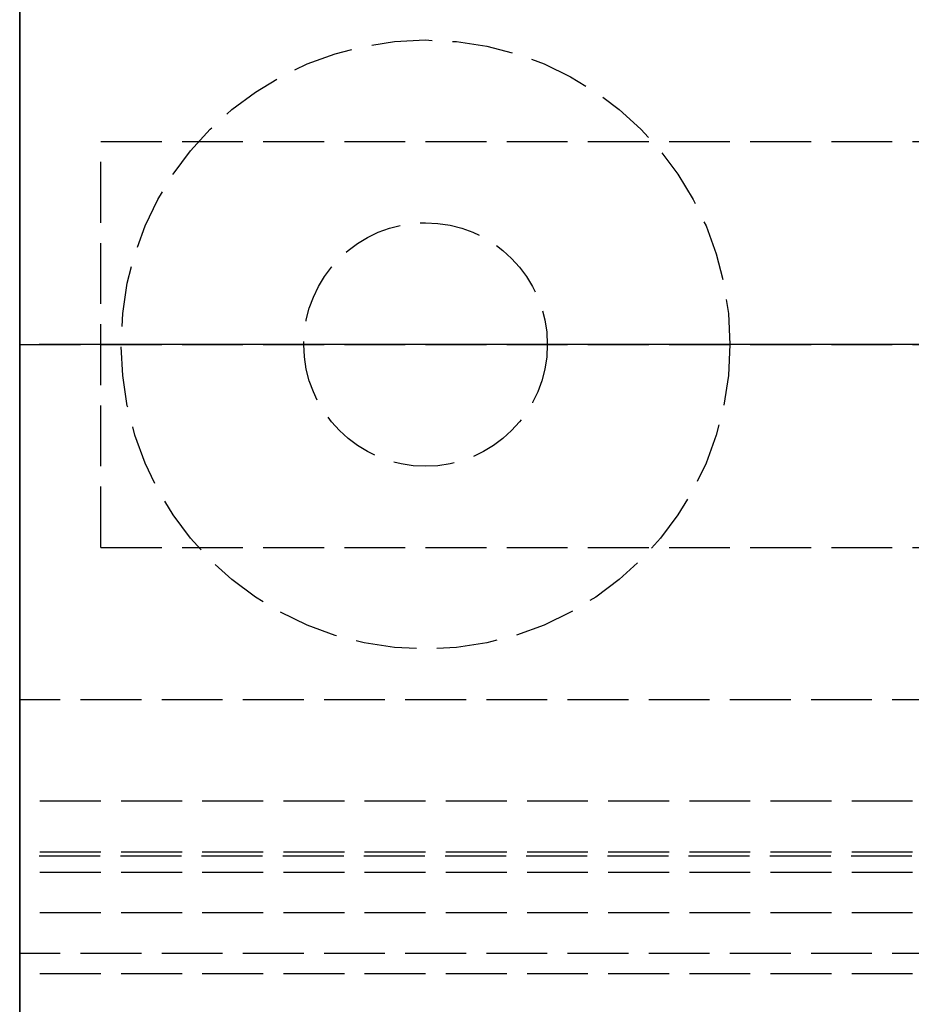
# Model space of a CAD drawing. Header units: millimetres. Extents: x 0 to 2000, y -94 to 94.
# Tile 3 of 11: x 0 to 22, y -16 to 8. Entities that reach past the tile are written whole.
import ezdxf

# ---------------------------------------------------------------- set-up
doc = ezdxf.new("R2010")
doc.units = ezdxf.units.MM
doc.header["$LTSCALE"] = 10
doc.linetypes.add('ALLCAD_Strich', pattern=[0.2, 0.15, -0.05])
for name, color, linetype in [('BESCH_KONT_sich_schn_ansi_2d', 40, 'Continuous'), ('BESCH_KONT_sich_schn_grun_2d', 10, 'Continuous'), ('BESCH_KONT_sich_schn_seit_2d', 160, 'Continuous')]:
    doc.layers.add(name, color=color, linetype=linetype)

msp = doc.modelspace()

# ---------------------------------------------------------------- linework, layer by layer
at = {"layer": 'BESCH_KONT_sich_schn_ansi_2d', "linetype": 'ALLCAD_Strich'}
for p, q in [((0, 0, 2368), (2000, 0, 2368)), ((2000, 0, 2418), (0, 0, 2418)), ((0, 0, 2418), (0, 0, 2368)), ((0, 0, 2365.5), (0, 0, 2368)), ((2000, 0, 2365.5), (0, 0, 2365.5)), ((0, 0, 2250), (0, 0, 2365.5)), ((2000, 0, 2250), (0, 0, 2250)), ((39.983, 0, 2344.5), (0, 0, 2344.5)), ((40, 0, 2346), (0, 0, 2346)), ((40, 0, 2363.5), (0, 0, 2363.5)), ((40, 0, 2343.5), (0, 0, 2343.5)), ((0, 0, 2335.505), (0.003, 0, 2335.505)), ((2000, 0, 2306), (0, 0, 2306)), ((2000, 0, 2307.5), (0, 0, 2307.5)), ((2000, 0, 2312.5), (0, 0, 2312.5)), ((2000, 0, 2331.5), (0, 0, 2331.5)), ((2000, 0, 2333), (0, 0, 2333)), ((2000, 0, 2335.5), (0, 0, 2335.5)), ((2000, 0, 2342), (0, 0, 2342)), ((2000, 0, 2343.5), (0, 0, 2343.5)), ((2000, 0, 2365), (0, 0, 2365)), ((2000, 0, 2346.207), (0, 0, 2346.207)), ((2000, 0, 2344.439), (0, 0, 2344.439)), ((2000, 0, 2343.732), (0, 0, 2343.732)), ((2000, 0, 2345.5), (0, 0, 2345.5)), ((0.003, 0, 2305.5), (0, 0, 2305.5)), ((2000, 0, 2251.5), (0, 0, 2251.5)), ((2000, 0, 2303.5), (0, 0, 2303.5)), ((2000, 0, 2306), (0, 0, 2306)), ((2000, 0, 2343.732), (0, 0, 2343.732)), ((2000, 0, 2344.439), (0, 0, 2344.439)), ((2000, 0, 2346.5), (0, 0, 2346.5)), ((2000, 0, 2364), (0, 0, 2364)), ((0.002, 0, 2335.5), (0.002, 0, 2335.505)), ((0.002, 0, 2305.503), (0.002, 0, 2305.505)), ((0.003, 0, 2335.5), (0.003, 0, 2335.505)), ((0.006, 0, 2335.505), (0.003, 0, 2335.505)), ((0.003, 0, 2335.5), (0.003, 0, 2335.505)), ((0.003, 0, 2335.505), (0.003, 0, 2335.505)), ((0.003, 0, 2335.5), (0.003, 0, 2335.505)), ((0.003, 0, 2335.5), (0.003, 0, 2335.505)), ((0.003, 0, 2305.508), (0.003, 0, 2305.508)), ((0.017, 0, 2305.5), (0.003, 0, 2305.5)), ((0.003, 0, 2305.502), (0.003, 0, 2305.502)), ((0.003, 0, 2305.507), (0.003, 0, 2305.507)), ((0.003, 0, 2305.5), (0.003, 0, 2305.5)), ((0.004, 0, 2335.5), (0.004, 0, 2335.505)), ((0.004, 0, 2305.505), (0.004, 0, 2305.503)), ((0.006, 0, 2335.5), (0.006, 0, 2335.505)), ((0.006, 0, 2305.503), (0.006, 0, 2305.505)), ((0.007, 0, 2335.5), (0.007, 0, 2335.505)), ((0.007, 0, 2335.505), (0.009, 0, 2335.505)), ((0.007, 0, 2305.506), (0.007, 0, 2305.505)), ((0.009, 0, 2335.505), (0.011, 0, 2335.505)), ((0.009, 0, 2335.5), (0.009, 0, 2335.505)), ((0.009, 0, 2335.5), (0.009, 0, 2335.505)), ((0.013, 0, 2305.508), (0.009, 0, 2305.508)), ((0.009, 0, 2305.503), (0.011, 0, 2305.503)), ((0.009, 0, 2305.505), (0.009, 0, 2305.505)), ((0.01, 0, 2335.5), (0.01, 0, 2335.505)), ((0.01, 0, 2305.506), (0.011, 0, 2305.506)), ((0.011, 0, 2305.504), (0.01, 0, 2305.504)), ((0.013, 0, 2335.505), (0.011, 0, 2335.505)), ((0.011, 0, 2335.5), (0.011, 0, 2335.505)), ((0.011, 0, 2335.5), (0.011, 0, 2335.505)), ((0.011, 0, 2305.5), (0.013, 0, 2305.5)), ((0.011, 0, 2305.503), (0.011, 0, 2305.5)), ((0.011, 0, 2305.506), (0.011, 0, 2305.504)), ((0.013, 0, 2335.5), (0.013, 0, 2335.505)), ((0.013, 0, 2305.5), (0.013, 0, 2305.508)), ((0.014, 0, 2335.505), (0.017, 0, 2335.505)), ((0.014, 0, 2335.5), (0.014, 0, 2335.505)), ((0.014, 0, 2305.505), (0.014, 0, 2305.503)), ((0.016, 0, 2335.5), (0.016, 0, 2335.505)), ((0.016, 0, 2305.503), (0.016, 0, 2305.505)), ((0.017, 0, 2335.5), (0.017, 0, 2335.505)), ((0.02, 0, 2335.505), (0.017, 0, 2335.505)), ((0.017, 0, 2335.5), (0.017, 0, 2335.505)), ((0.017, 0, 2335.505), (0.017, 0, 2335.505)), ((0.017, 0, 2335.5), (0.017, 0, 2335.505)), ((0.017, 0, 2335.5), (0.017, 0, 2335.505)), ((2000, 0, 2305.5), (0.017, 0, 2305.5)), ((0.017, 0, 2305.508), (0.017, 0, 2305.508)), ((0.017, 0, 2305.507), (0.017, 0, 2305.507)), ((0.017, 0, 2305.502), (0.017, 0, 2305.502)), ((0.017, 0, 2305.5), (0.017, 0, 2305.5)), ((0.018, 0, 2335.5), (0.018, 0, 2335.505)), ((0.018, 0, 2305.505), (0.018, 0, 2305.503)), ((0.02, 0, 2335.5), (0.02, 0, 2335.505)), ((0.02, 0, 2305.503), (0.02, 0, 2305.505)), ((2, 0, 7), (2, 0, 2250)), ((973, 0, 7), (2, 0, 7)), ((2, 0, 2293), (54.5, 0, 2293)), ((2, 0, 2250), (2, 0, 2293)), ((10, 0, 2351), (2.5, 0, 2351)), ((2.5, 0, 2346), (2.5, 0, 2351)), ((7, 0, 2344.5), (7, 0, 2351)), ((17.5, 0, 2351), (10, 0, 2351)), ((13, 0, 2344.5), (13, 0, 2351)), ((17.5, 0, 2346), (17.5, 0, 2351))]:
    msp.add_line(p, q, dxfattribs=at)
at = {"layer": 'BESCH_KONT_sich_schn_ansi_2d', "linetype": 'ALLCAD_Strich', "extrusion": (0, -1, 0)}
for centre, radius, start, end in [((0.003, 2305.505), 0.00271, 90, 180), ((0.003, 2305.503), 0.00271, 180, 270), ((0.003, 2305.503), 0.00271, 270, 0), ((0.003, 2305.505), 0.00271, 360, 90), ((0.009, 2305.506), 0.00217, 90, 180), ((0.009, 2305.505), 0.00217, 180, 270), ((0.017, 2305.505), 0.00271, 90, 180), ((0.017, 2305.503), 0.00271, 180, 270), ((0.017, 2305.503), 0.00271, 270, 0), ((0.017, 2305.505), 0.00271, 360, 90)]:
    msp.add_arc(centre, radius, start, end, dxfattribs=at)
at = {"layer": 'BESCH_KONT_sich_schn_ansi_2d', "linetype": 'ALLCAD_Strich', "extrusion": (0, 1, 0)}
for centre, radius, start, end in [((-0.003, 2305.503), 0.00116, 270, 360), ((-0.003, 2305.505), 0.00116, 0, 90), ((-0.003, 2305.505), 0.00116, 90, 180), ((-0.003, 2305.503), 0.00116, 180, 270), ((-0.01, 2305.505), 0.00093, 360, 90), ((-0.01, 2305.505), 0.00093, 270, 0), ((-0.017, 2305.505), 0.00116, 0, 90), ((-0.017, 2305.503), 0.00116, 270, 360), ((-0.017, 2305.505), 0.00116, 90, 180), ((-0.017, 2305.503), 0.00116, 180, 270)]:
    msp.add_arc(centre, radius, start, end, dxfattribs=at)
at = {"layer": 'BESCH_KONT_sich_schn_grun_2d', "linetype": 'ALLCAD_Strich'}
for p, q in [((0, 94), (0, -94)), ((2, 5), (61.1, 5)), ((2, -5), (2, 5)), ((2, -5), (61.1, -5)), ((55, -8.75), (0, -8.75)), ((2000, -11.25), (0, -11.25)), ((2000, -12.5), (0, -12.5)), ((39.983, -12.6), (0, -12.6)), ((40, -13), (0, -13)), ((40, -14), (0, -14)), ((55, -15), (0, -15)), ((2000, -15.5), (0, -15.5))]:
    msp.add_line(p, q, dxfattribs=at)
for radius in [7.5, 3]:
    msp.add_circle((10, 0), radius, dxfattribs=at)
at = {"layer": 'BESCH_KONT_sich_schn_seit_2d', "linetype": 'ALLCAD_Strich'}
for p, q in [((0, -94, 2368), (0, 94, 2368)), ((0, 94, 2418), (0, -94, 2418)), ((0, -18.5, 2368), (0, 18.5, 2368)), ((0, 15.5, 2365), (0, -15.5, 2365)), ((0, -15, 2314.4), (0, 15, 2314.4)), ((0, -14, 2346), (0, 14, 2346)), ((0, 14, 2348.5), (0, 7.5, 2348.5)), ((0, 12.6, 2344.5), (0, -12.6, 2344.5)), ((0, -12.5, 2343.5), (0, 12.5, 2343.5)), ((0, 11.5, 2310), (0, 5.5, 2310)), ((0, 11.5), (0, -11.5)), ((0, -11.5, 2312), (0, 11.5, 2312)), ((0, 6, 2293), (0, 11, 2293)), ((0, 7.5, 2334.9), (0, 10, 2334.9)), ((0, 9.75, 2335.4), (0, -9.75, 2335.4)), ((0, 9.5, 2311.5), (0, 5.5, 2311.5)), ((0, 9.5, 2321.5), (0, -9.5, 2321.5)), ((0, -9.5, 2), (0, 9.5, 2)), ((0, -7.5, 2295), (0, 9.5, 2295)), ((0, 9.5, 2319.5), (0, -9.5, 2319.5)), ((0, -9.5, 2318), (0, 9.5, 2318)), ((0, 9.5, 2277.5), (0, 6, 2277.5)), ((0, 9.5, 2286), (0, 6, 2286)), ((0, 9.5, 2276.25), (0, 6, 2276.25)), ((0, 9.5, 2269.75), (0, 6, 2269.75)), ((0, 9, 2332.4), (0, 6.5, 2332.4)), ((0, 9, 2253), (0, 6, 2253)), ((0, -8.75, 2303.5), (0, 8.75, 2303.5)), ((0, -8.75, 2339.9), (0, 8.75, 2339.9)), ((0, 6.75, 2322.4), (0, 8, 2322.4)), ((0, 4.5, 2316.4), (0, 8, 2316.4)), ((0, 4.5, 2320.4), (0, 8, 2320.4)), ((0, 7.75, 2323.4), (0, 7.75, 2322.4)), ((0, 6.75, 2323.4), (0, 7.75, 2323.4)), ((0, 7.75, 2322.4), (0, 7.75, 2320.4)), ((0, 7.75, 2320.4), (0, 7.75, 2317.4)), ((0, 6.75, 2317.4), (0, 7.75, 2317.4)), ((0, -7.5, 2351), (0, 7.5, 2351)), ((0, 7.5, 2346), (0, 7.5, 2351)), ((0, 7, 2334.4), (0, 7.5, 2334.9)), ((0, 7.5, 2348.5), (0, -7.5, 2348.5)), ((0, 7.062, 2295.003), (0, 7.067, 2295.003)), ((0, 7.067, 2295.003), (0, 7.067, 2295)), ((0, 7.062, 2295.005), (0, 7.067, 2295.005)), ((0, 7.067, 2295.003), (0, 7.067, 2295.005)), ((0, 7.062, 2295.008), (0, 7.067, 2295.008)), ((0, 7.067, 2295.008), (0, 7.067, 2295.005)), ((0, 7.062, 2281.5), (0, 7.067, 2281.5)), ((0, 7.062, 2281.502), (0, 7.067, 2281.502)), ((0, 7.062, 2281.508), (0, 7.067, 2281.508)), ((0, 7.062, 2281.507), (0, 7.067, 2281.507)), ((0, 7.067, 2281.503), (0, 7.067, 2281.5)), ((0, 7.067, 2281.503), (0, 7.067, 2281.505)), ((0, 7.067, 2281.508), (0, 7.067, 2281.505)), ((0, 7.062, 2281.505), (0, 7.067, 2281.505)), ((0, 7.062, 2281.503), (0, 7.067, 2281.503)), ((0, 7.062, 2281.508), (0, 7.067, 2281.508)), ((0, 7.062, 2281.505), (0, 7.067, 2281.505)), ((0, 7.062, 2281.506), (0, 7.067, 2281.506)), ((0, 7.062, 2281.505), (0, 7.067, 2281.505)), ((0, 7.062, 2281.504), (0, 7.067, 2281.504)), ((0, 7.062, 2281.5), (0, 7.067, 2281.5)), ((0, 7.062, 2281.503), (0, 7.067, 2281.503)), ((0, 7.062, 2281.505), (0, 7.067, 2281.505)), ((0, 7.062, 2281.506), (0, 7.067, 2281.506)), ((0, 7.062, 2295.006), (0, 7.067, 2295.006)), ((0, 7.062, 2295.008), (0, 7.067, 2295.008)), ((0, 7.062, 2295.006), (0, 7.067, 2295.006)), ((0, 7.062, 2295.005), (0, 7.067, 2295.005)), ((0, 7.062, 2295.003), (0, 7.067, 2295.003)), ((0, 7.062, 2295), (0, 7.067, 2295)), ((0, 7.062, 2295.004), (0, 7.067, 2295.004)), ((0, 7.062, 2295.005), (0, 7.067, 2295.005)), ((0, 7.062, 2295.005), (0, 7.067, 2295.005)), ((0, 7.062, 2295.007), (0, 7.067, 2295.007)), ((0, 7.062, 2295.002), (0, 7.067, 2295.002)), ((0, 7.062, 2295), (0, 7.062, 2301)), ((0, 7.062, 2301), (0, 6.75, 2301)), ((0, 7.062, 2281.5), (0, 6, 2281.5)), ((0, 7.062, 2287.5), (0, 6, 2287.5)), ((0, 7.062, 2281.5), (0, 7.062, 2287.5)), ((0, -7, 2334.4), (0, 7, 2334.4)), ((0, 3.75, 2325.4), (0, 6.75, 2325.4)), ((0, 6.75, 2325.4), (0, 6.75, 2321.5)), ((0, 6.75, 2298.4), (0, -6.75, 2298.4)), ((0, 6.75, 2303.5), (0, 6.75, 2298.4)), ((0, 6.75, 2321.5), (0, 6.75, 2311.905)), ((0, 6.75, 2311.903), (0, 6.75, 2311.905)), ((0, 6.75, 2311.903), (0, 6.75, 2311.9)), ((0, 6.75, 2305.132), (0, 2.25, 2305.132)), ((0, 6.75, 2310.124), (0, 2.25, 2310.124)), ((0, 6.75, 2302.9), (0, -6.75, 2302.9)), ((0, 6.75, 2311.9), (0, 4.33, 2311.9)), ((0, 6.75, 2311.9), (0, 6.75, 2303.5)), ((0, 2.25, 2318.4), (0, 6.75, 2318.4)), ((0, 6.75, 2322.4), (0, -6.75, 2322.4)), ((0, 6.75, 2314.4), (0, -6.75, 2314.4)), ((0, 6.75, 2324.65), (0, 3.999, 2324.65)), ((0, 6.75, 2312.15), (0, 3.999, 2312.15)), ((0, 6.75, 2301), (0, 1, 2301)), ((0, -6.75, 2318.4), (0, 6.75, 2318.4)), ((0, 3.999, 2312.15), (0, 6.75, 2312.15)), ((0, 3.999, 2324.65), (0, 6.75, 2324.65)), ((0, -6.75, 2322.4), (0, 6.75, 2322.4)), ((0, 6.75, 2320.124), (0, -6.75, 2320.124)), ((0, 6.75, 2321.9), (0, 5.25, 2321.9)), ((0, 6.748, 2311.905), (0, 6.748, 2311.903)), ((0, 6.747, 2311.902), (0, 6.747, 2311.902)), ((0, 6.747, 2311.907), (0, 6.747, 2311.907)), ((0, 6.747, 2311.908), (0, 6.747, 2311.908)), ((0, 6.746, 2311.905), (0, 6.746, 2311.903)), ((0, 6.744, 2311.903), (0, 6.744, 2311.905)), ((0, 6.743, 2311.908), (0, 6.743, 2311.9)), ((0, 6.743, 2311.9), (0, 6.741, 2311.9)), ((0, 6.739, 2311.908), (0, 6.743, 2311.908)), ((0, 6.741, 2311.906), (0, 6.74, 2311.906)), ((0, 6.74, 2311.904), (0, 6.741, 2311.904)), ((0, 6.741, 2311.904), (0, 6.741, 2311.906)), ((0, 6.741, 2311.9), (0, 6.741, 2311.903)), ((0, 6.741, 2311.903), (0, 6.739, 2311.903)), ((0, 6.739, 2311.905), (0, 6.739, 2311.905)), ((0, 6.737, 2311.905), (0, 6.737, 2311.906)), ((0, 6.736, 2311.903), (0, 6.736, 2311.905)), ((0, 6.734, 2311.905), (0, 6.734, 2311.903)), ((0, 6.733, 2311.902), (0, 6.733, 2311.902)), ((0, 6.733, 2311.907), (0, 6.733, 2311.907)), ((0, 6.733, 2311.908), (0, 6.733, 2311.908)), ((0, 6.732, 2311.905), (0, 6.732, 2311.903)), ((0, 6.73, 2311.903), (0, 6.73, 2311.905)), ((0, 6.5, 2325.4), (0, 6, 2325.9)), ((0, 6.5, 2326.4), (0, 6, 2325.9)), ((0, 6.5, 2332.4), (0, 6.5, 2326.4)), ((0, 6.5, 2312.4), (0, 6.5, 2322.9)), ((0, 4.5, 2322.9), (0, 6.5, 2322.9)), ((0, 4.5, 2312.4), (0, 6.5, 2312.4)), ((0, 6.5, 2322.9), (0, 6.5, 2325.4)), ((0, 6.5, 2303.4), (0, 6.5, 2312.4)), ((0, 3.5, 2303.4), (0, 6.5, 2303.4)), ((0, 6, 2325.9), (0, 2.25, 2325.9)), ((0, 6, 2281.5), (0, 5, 2281.5)), ((0, 6, 2287.5), (0, 5.5, 2287.5)), ((0, 5, 2293), (0, 6, 2293)), ((0, 6, 2253), (0, 6, 2293)), ((0, 5.75, 2310), (0, 5.75, 2312)), ((0, 5.5, 2311.5), (0, 5.5, 2306.5)), ((0, 5.5, 2306.5), (0, -5.5, 2306.5)), ((0, 5.5, 2306.5), (0, 5.5, 2310)), ((0, -5.5, 2306.5), (0, 5.5, 2306.5)), ((0, 5.5, 2292), (0, 5, 2292)), ((0, 5.5, 2287.5), (0, 5.5, 2292)), ((0, 5, 2287.5), (0, 5.5, 2287.5)), ((0, 5.5, 2269.75), (0, 5.5, 2276.25)), ((0, 5, 2269.75), (0, 5.5, 2269.75)), ((0, 5, 2276.25), (0, 5.5, 2276.25)), ((0, 5.5, 2310), (0, -5.5, 2310)), ((0, 5.5, 2323.9), (0, 5.5, 2322.9)), ((0, 4, 2323.9), (0, 5.5, 2323.9)), ((0, 5.5, 2310.4), (0, 4, 2310.4)), ((0, 5.5, 2312.4), (0, 5.5, 2311.5)), ((0, 5.247, 2331.395), (0, 5.25, 2331.395)), ((0, 5.25, 2331.4), (0, 5.247, 2331.4)), ((0, 2.25, 2327.4), (0, 5.25, 2327.4)), ((0, 5.25, 2327.4), (0, 5.25, 2331.4)), ((0, 5.25, 2331.4), (0, 5.25, 2331.395)), ((0, 5.25, 2304.9), (0, 3.5, 2304.9)), ((0, 5.25, 2308.9), (0, 5.25, 2304.9)), ((0, -5.25, 2308.9), (0, 5.25, 2308.9)), ((0, 5.25, 2321.9), (0, 5.25, 2325.4)), ((0, 5.248, 2331.4), (0, 5.248, 2331.395)), ((0, 5.247, 2331.395), (0, 5.245, 2331.395)), ((0, 5.247, 2331.4), (0, 5.247, 2331.395)), ((0, 5.247, 2331.4), (0, 5.247, 2331.395)), ((0, 5.245, 2331.4), (0, 5.247, 2331.4)), ((0, 5.246, 2331.4), (0, 5.246, 2331.395)), ((0, 5.245, 2331.4), (0, -5.25, 2331.4)), ((0, 5.242, 2331.395), (0, 5.245, 2331.395)), ((0, 5.245, 2331.4), (0, 5.245, 2331.395)), ((0, 5.245, 2331.4), (0, 5.245, 2331.395)), ((0, 5.245, 2331.4), (0, 5.245, 2331.395)), ((0, 5.245, 2331.4), (0, 5.245, 2331.395)), ((0, 5.244, 2331.395), (0, 5.244, 2331.4)), ((0, 5.244, 2331.4), (0, 5.244, 2331.395)), ((0, 5.243, 2331.4), (0, 5.243, 2331.395)), ((0, 5.242, 2331.4), (0, 5.242, 2331.395)), ((0, 5.242, 2331.4), (0, 5.242, 2331.395)), ((0, -5, 2293), (0, 5, 2293)), ((0, 5, 7), (0, -5, 7)), ((0, 5, 7), (0, 5, 2293)), ((0, 5, 2303.5), (0, 5, 2310)), ((0, 5, 2281.5), (0, 1, 2281.5)), ((0, -3, 2313), (0, 5, 2313)), ((0, 5, 2293), (0, 5, 2303.5)), ((0, 5, 2310), (0, 5, 2313)), ((0, 5, 2293), (0, 5, 2295)), ((0, 5, 2292), (0, -5, 2292)), ((0, -5, 2287.5), (0, 5, 2287.5)), ((0, -5, 2269.75), (0, 5, 2269.75)), ((0, -5, 2276.25), (0, 5, 2276.25)), ((0, -5, 2279), (0, 5, 2279)), ((0, -5, 2266.5), (0, 5, 2266.5)), ((0, -5, 2279.5), (0, 5, 2279.5)), ((0, 4.495, 2322.898), (0, 4.5, 2322.898)), ((0, 4.5, 2322.9), (0, 4.495, 2322.9)), ((0, 4.5, 2322.892), (0, 4.495, 2322.892)), ((0, 4.5, 2322.898), (0, 4.495, 2322.898)), ((0, 4.5, 2322.897), (0, 4.495, 2322.897)), ((0, 4.5, 2322.895), (0, 4.495, 2322.895)), ((0, 4.5, 2322.896), (0, 4.495, 2322.896)), ((0, 4.5, 2322.897), (0, 4.495, 2322.897)), ((0, 4.5, 2322.897), (0, 4.495, 2322.897)), ((0, 4.5, 2322.9), (0, 4.5, 2312.4)), ((0, 4.5, 2322.898), (0, 4.495, 2322.898)), ((0, 4.5, 2322.893), (0, 4.495, 2322.893)), ((0, 4.5, 2322.892), (0, 4.495, 2322.892)), ((0, 4.5, 2322.895), (0, 4.495, 2322.895)), ((0, 4.5, 2322.897), (0, 4.495, 2322.897)), ((0, 4.5, 2322.9), (0, 4.495, 2322.9)), ((0, 4.495, 2322.9), (0, 4.495, 2322.897)), ((0, 4.495, 2322.895), (0, 4.495, 2322.897)), ((0, 4.495, 2322.895), (0, 4.495, 2322.892)), ((0, 4, 2331.4), (0, 4, 2327.4)), ((0, 4, 2325.4), (0, 4, 2324.649)), ((0, 4, 2312.151), (0, 4, 2302.9)), ((0, 4, 2324.649), (0, 4, 2312.151)), ((0, 3.75, 2325.406), (0, 3.755, 2325.406)), ((0, 3.75, 2325.408), (0, 3.755, 2325.408)), ((0, 3.75, 2325.406), (0, 3.755, 2325.406)), ((0, 3.75, 2325.405), (0, 3.755, 2325.405)), ((0, 3.75, 2325.403), (0, 3.755, 2325.403)), ((0, 3.75, 2325.4), (0, 3.755, 2325.4)), ((0, 3.75, 2325.404), (0, 3.755, 2325.404)), ((0, 3.75, 2325.405), (0, 3.755, 2325.405)), ((0, 3.75, 2325.405), (0, 3.755, 2325.405)), ((0, 3.75, 2325.407), (0, 3.755, 2325.407)), ((0, 3.75, 2325.402), (0, 3.755, 2325.402)), ((0, 3.75, 2325.403), (0, 3.755, 2325.403)), ((0, 3.755, 2325.403), (0, 3.755, 2325.4)), ((0, 3.75, 2325.405), (0, 3.755, 2325.405)), ((0, 3.755, 2325.403), (0, 3.755, 2325.405)), ((0, 3.75, 2325.408), (0, 3.755, 2325.408)), ((0, 3.755, 2325.408), (0, 3.755, 2325.405)), ((0, 3.75, 2325.9), (0, 3.75, 2325.4)), ((0, 3.75, 2326.4), (0, 2.25, 2326.4)), ((0, 3.75, 2326.4), (0, 3.75, 2325.9)), ((0, 3.75, 2326.4), (0, 3.75, 2327.4)), ((0, 3.5, 2304.9), (0, 3.5, 2303.4)), ((0, 3, 2344.5), (0, 3, 2351)), ((0, 2, 2330.4), (0, 3, 2331.4)), ((0, 2.5, 2310), (0, 2.5, 2312)), ((0, 2.5, 2), (0, 2.5)), ((0, 2.25, 2326.4), (0, -2.25, 2326.4)), ((0, 2.25, 2325.9), (0, 2.25, 2327.4)), ((0, 2.25, 2325.9), (0, 2.25, 2321.5)), ((0, 2.25, 2319.5), (0, 2.25, 2304.264)), ((0, 2.25, 2304.264), (0, -2.25, 2304.264)), ((0, 2.25, 2319.5), (0, 2.25, 2321.5)), ((0, 2.25, 2325.9), (0, 2.25, 2321.9)), ((0, 2.25, 2321.9), (0, 1.5, 2321.15)), ((0, 2.25, 2311.4), (0, -2.25, 2311.4)), ((0, 2.25, 2313.4), (0, 2.25, 2311.4)), ((0, 1.5, 2314.15), (0, 2.25, 2313.4)), ((0, -2.25, 2327.4), (0, 2.25, 2327.4)), ((0, -2.25, 2305.132), (0, 2.25, 2305.132)), ((0, -2.25, 2310.124), (0, 2.25, 2310.124)), ((0, -2, 2330.4), (0, 2, 2330.4)), ((0, 1.5, 2339.9), (0, 1.5, 2335.4)), ((0, 1.5, 2331.4), (0, 1.5, 2334.4)), ((0, 1.5, 2308.9), (0, 1.5, 2311.4)), ((0, 1.5, 2321.15), (0, 1.5, 2314.15)), ((0, 1.5, 2318.4), (0, -1.5, 2318.4)), ((0, 1, 2295), (0, 1, 2298.4)), ((0, 1, 2281.5), (0, -5, 2281.5)), ((0, 1, 2281.5), (0, 1, 2287.5)), ((0, 1, 2301), (0, -5.062, 2301)), ((0, 1, 2298.4), (0, 1, 2301)), ((0, 1, 2287.5), (0, 1, 2292)), ((0, -1.5, 2339.9), (0, -1.5, 2335.4)), ((0, -1.5, 2331.4), (0, -1.5, 2334.4)), ((0, -1.5, 2308.9), (0, -1.5, 2311.4)), ((0, -1.5, 2314.15), (0, -1.5, 2321.15)), ((0, -1.5, 2321.15), (0, -2.25, 2321.9)), ((0, -2.25, 2313.4), (0, -1.5, 2314.15)), ((0, -3, 2331.4), (0, -2, 2330.4)), ((0, -5.25, 2327.4), (0, -2.25, 2327.4)), ((0, -2.25, 2327.4), (0, -2.25, 2325.9)), ((0, -2.25, 2325.9), (0, -6, 2325.9)), ((0, -2.25, 2326.4), (0, -3.75, 2326.4)), ((0, -2.25, 2304.264), (0, -2.25, 2319.5)), ((0, -2.25, 2321.5), (0, -2.25, 2325.9)), ((0, -2.25, 2310.124), (0, -6.75, 2310.124)), ((0, -2.25, 2305.132), (0, -6.75, 2305.132)), ((0, -6.75, 2318.4), (0, -2.25, 2318.4)), ((0, -2.25, 2319.5), (0, -2.25, 2321.5)), ((0, -2.25, 2321.9), (0, -2.25, 2325.9)), ((0, -2.25, 2311.4), (0, -2.25, 2313.4)), ((0, -2.5, 2310), (0, -2.5, 2312)), ((0, -2.5, 2), (0, -2.5)), ((0, -3, 2344.5), (0, -3, 2351)), ((0, -3, 2281.5), (0, -3, 2313)), ((0, -3, 2293), (0, -3, 2295)), ((0, -3.25, 2287.5), (0, -3.25, 2292)), ((0, -3.5, 2304.9), (0, -5.25, 2304.9)), ((0, -3.5, 2303.4), (0, -3.5, 2304.9)), ((0, -6.5, 2303.4), (0, -3.5, 2303.4)), ((0, -6.75, 2325.4), (0, -3.75, 2325.4)), ((0, -3.75, 2325.4), (0, -3.75, 2325.9)), ((0, -3.75, 2325.9), (0, -3.75, 2326.4)), ((0, -3.75, 2327.4), (0, -3.75, 2326.4)), ((0, -3.755, 2325.406), (0, -3.75, 2325.406)), ((0, -3.75, 2325.408), (0, -3.755, 2325.408)), ((0, -3.75, 2325.4), (0, -3.755, 2325.4)), ((0, -3.75, 2325.406), (0, -3.755, 2325.406)), ((0, -3.75, 2325.405), (0, -3.755, 2325.405)), ((0, -3.75, 2325.403), (0, -3.755, 2325.403)), ((0, -3.75, 2325.404), (0, -3.755, 2325.404)), ((0, -3.75, 2325.405), (0, -3.755, 2325.405)), ((0, -3.75, 2325.405), (0, -3.755, 2325.405)), ((0, -3.75, 2325.407), (0, -3.755, 2325.407)), ((0, -3.75, 2325.402), (0, -3.755, 2325.402)), ((0, -3.75, 2325.403), (0, -3.755, 2325.403)), ((0, -3.75, 2325.405), (0, -3.755, 2325.405)), ((0, -3.75, 2325.408), (0, -3.755, 2325.408)), ((0, -3.755, 2325.408), (0, -3.755, 2325.405)), ((0, -3.755, 2325.403), (0, -3.755, 2325.405)), ((0, -3.755, 2325.403), (0, -3.755, 2325.4)), ((0, -3.999, 2324.65), (0, -6.75, 2324.65)), ((0, -3.999, 2312.15), (0, -6.75, 2312.15)), ((0, -6.75, 2312.15), (0, -3.999, 2312.15)), ((0, -6.75, 2324.65), (0, -3.999, 2324.65)), ((0, -4, 2331.4), (0, -4, 2327.4)), ((0, -4, 2325.4), (0, -4, 2324.649)), ((0, -4, 2312.151), (0, -4, 2302.9)), ((0, -4, 2310.4), (0, -5.5, 2310.4)), ((0, -5.5, 2323.9), (0, -4, 2323.9)), ((0, -4, 2324.649), (0, -4, 2312.151)), ((0, -4.33, 2311.9), (0, -6.75, 2311.9)), ((0, -4.5, 2322.9), (0, -4.5, 2312.4)), ((0, -4.5, 2312.4), (0, -6.5, 2312.4)), ((0, -4.5, 2322.9), (0, -6.5, 2322.9)), ((0, -8, 2316.4), (0, -4.5, 2316.4)), ((0, -8, 2320.4), (0, -4.5, 2320.4)), ((0, -5, 2281.5), (0, -5.062, 2281.5)), ((0, -6, 2293), (0, -5, 2293)), ((0, -5, 2292), (0, -6, 2292)), ((0, -6, 2287.5), (0, -5, 2287.5)), ((0, -6, 2269.75), (0, -5, 2269.75)), ((0, -6, 2276.25), (0, -5, 2276.25)), ((0, -5, 7), (0, -5, 2293)), ((0, -5, 2303.5), (0, -5, 2310)), ((0, -5.062, 2281.5), (0, -5.062, 2287.5)), ((0, -5.062, 2295), (0, -5.062, 2298.4)), ((0, -5.062, 2298.4), (0, -5.062, 2301)), ((0, -5.25, 2331.4), (0, -5.25, 2327.4)), ((0, -5.25, 2304.9), (0, -5.25, 2308.9)), ((0, -5.25, 2321.9), (0, -6.75, 2321.9)), ((0, -5.25, 2325.4), (0, -5.25, 2321.9)), ((0, -5.5, 2311.5), (0, -9.5, 2311.5)), ((0, -5.5, 2306.5), (0, -5.5, 2311.5)), ((0, -5.5, 2310), (0, -11.5, 2310)), ((0, -5.5, 2310), (0, -5.5, 2306.5)), ((0, -5.5, 2311.5), (0, -5.5, 2312.4)), ((0, -5.5, 2322.9), (0, -5.5, 2323.9)), ((0, -5.75, 2310), (0, -5.75, 2312)), ((0, -6, 2325.9), (0, -6.5, 2325.4)), ((0, -6, 2325.9), (0, -6.5, 2326.4)), ((0, -6, 2293), (0, -11, 2293)), ((0, -6, 2253), (0, -6, 2293)), ((0, -9, 2253), (0, -6, 2253)), ((0, -6, 2286), (0, -9.5, 2286)), ((0, -6, 2277.5), (0, -9.5, 2277.5)), ((0, -6.5, 2332.4), (0, -9, 2332.4)), ((0, -6.5, 2326.4), (0, -6.5, 2332.4)), ((0, -6.5, 2312.4), (0, -6.5, 2303.4)), ((0, -6.5, 2325.4), (0, -6.5, 2322.9)), ((0, -6.5, 2312.4), (0, -6.5, 2322.9)), ((0, -6.75, 2325.4), (0, -6.75, 2321.5)), ((0, -6.75, 2303.5), (0, -6.75, 2298.4)), ((0, -7.75, 2323.4), (0, -6.75, 2323.4)), ((0, -8, 2322.4), (0, -6.75, 2322.4)), ((0, -6.75, 2321.5), (0, -6.75, 2311.9)), ((0, -6.75, 2311.9), (0, -6.75, 2303.5)), ((0, -7.75, 2317.4), (0, -6.75, 2317.4)), ((0, -7.5, 2334.9), (0, -7, 2334.4)), ((0, -7.5, 2346), (0, -7.5, 2351)), ((0, -7.5, 2348.5), (0, -14, 2348.5)), ((0, -10, 2334.9), (0, -7.5, 2334.9)), ((0, -7.5, 2293), (0, -7.5, 2295)), ((0, -7.75, 2323.4), (0, -7.75, 2322.4)), ((0, -7.75, 2322.4), (0, -7.75, 2320.4)), ((0, -7.75, 2320.4), (0, -7.75, 2317.4)), ((0, -8, 2321.5), (0, -8, 2328.9)), ((0, -8, 2328.9), (0, -14, 2328.9)), ((0, -8, 2307.9), (0, -8, 2321.5)), ((0, -15, 2314.4), (0, -8, 2314.4)), ((0, -15, 2322.4), (0, -8, 2322.4)), ((0, -8, 2307.9), (0, -8.75, 2307.9)), ((0, -15, 2322.4), (0, -8, 2322.4)), ((0, -8.75, 2307.9), (0, -15, 2307.9)), ((0, -8.75, 2307.5), (0, -8.75, 2308.5)), ((0, -8.75, 2308.5), (0, -15, 2308.5)), ((0, -8.75, 2339.4), (0, -8.75, 2339.9)), ((0, -9.75, 2339.4), (0, -8.75, 2339.4)), ((0, -8.75, 2303.5), (0, -17.5, 2303.5)), ((0, -8.75, 2307.5), (0, -8.75, 2303.5)), ((0, -15, 2307.5), (0, -8.75, 2307.5)), ((0, -8.75, 2308.5), (0, -8.75, 2308.495)), ((0, -8.75, 2308.495), (0, -8.753, 2308.495)), ((0, -8.752, 2308.5), (0, -8.752, 2308.495)), ((0, -8.752, 2308.5), (0, -8.752, 2308.495)), ((0, -8.752, 2308.5), (0, -8.752, 2308.495)), ((0, -8.753, 2308.5), (0, -8.753, 2308.495)), ((0, -8.753, 2308.5), (0, -8.753, 2308.495)), ((0, -8.753, 2308.5), (0, -8.753, 2308.495)), ((0, -8.753, 2308.5), (0, -8.753, 2308.495)), ((0, -8.755, 2308.495), (0, -8.753, 2308.495)), ((0, -8.754, 2308.5), (0, -8.754, 2308.495)), ((0, -8.755, 2308.5), (0, -8.755, 2308.495)), ((0, -8.755, 2308.5), (0, -8.755, 2308.495)), ((0, -8.755, 2308.495), (0, -8.758, 2308.495)), ((0, -8.757, 2308.5), (0, -8.757, 2308.495)), ((0, -8.758, 2308.5), (0, -8.758, 2308.495)), ((0, -8.758, 2308.5), (0, -8.758, 2308.495)), ((0, -9, 2339.4), (0, -10, 2339.4)), ((0, -9, 2339.9), (0, -9, 2339.4)), ((0, -11, 2339.9), (0, -9, 2339.9)), ((0, -9, 2332.4), (0, -11, 2333.9)), ((0, -9, 2253), (0, -11, 2293)), ((0, -9, 2253), (0, -11, 2262)), ((0, -9.25, 2310), (0, -9.25, 2312)), ((0, -9.5, 2321.5), (0, -9.5, 2311.5)), ((0, -14, 2321.5), (0, -9.5, 2321.5)), ((0, -9.5, 2319.5), (0, -16, 2319.5)), ((0, -11.5, 2318), (0, -9.5, 2318)), ((0, -9.5, 19.5), (0, -9.5, 2)), ((0, -11.5, 19.5), (0, -9.5, 19.5)), ((0, -9.5, 2265), (0, -11, 2265)), ((0, -9.5, 2293), (0, -9.5, 2265)), ((0, -9.75, 2335.4), (0, -9.75, 2339.4)), ((0, -10, 2339.4), (0, -10, 2334.9)), ((0, -11, 2333.9), (0, -11, 2339.9)), ((0, -11, 2262), (0, -11, 2293)), ((0, -11.25, 2333), (0, -15.5, 2333)), ((0, -11.25, 2335.5), (0, -11.25, 2333)), ((0, -17, 2335.5), (0, -11.25, 2335.5)), ((0, -11.5, 2312), (0, -15, 2312)), ((0, -11.5, 2312), (0, -11.5, 2310)), ((0, -11.5, 2312), (0, -11.5, 2318)), ((0, -11.5), (0, -11.5, 19.5)), ((0, -13.5, 2310), (0, -11.5, 2310)), ((0, -12.5, 2342), (0, -17, 2342)), ((0, -12.5, 2343.5), (0, -12.5, 2342)), ((0, -15.5, 2343.5), (0, -12.5, 2343.5)), ((0, -12.595, 2344.495), (0, -12.592, 2344.495)), ((0, -12.592, 2344.5), (0, -12.592, 2344.495)), ((0, -12.592, 2344.5), (0, -12.592, 2344.495)), ((0, -12.593, 2344.5), (0, -12.593, 2344.495)), ((0, -12.595, 2344.495), (0, -12.597, 2344.495)), ((0, -12.595, 2344.5), (0, -12.595, 2344.495)), ((0, -12.595, 2344.5), (0, -12.595, 2344.495)), ((0, -12.596, 2344.5), (0, -12.596, 2344.495)), ((0, -12.6, 2344.495), (0, -12.597, 2344.495)), ((0, -12.597, 2344.5), (0, -12.597, 2344.495)), ((0, -12.597, 2344.5), (0, -12.597, 2344.495)), ((0, -12.597, 2344.5), (0, -12.597, 2344.495)), ((0, -12.597, 2344.5), (0, -12.597, 2344.495)), ((0, -12.598, 2344.495), (0, -12.598, 2344.5)), ((0, -12.598, 2344.5), (0, -12.598, 2344.495)), ((0, -12.598, 2344.5), (0, -12.598, 2344.495)), ((0, -12.6, 2344.5), (0, -12.6, 2344.495)), ((0, -12.6, 2344.5), (0, -13, 2343.5)), ((0, -12.6, 2344.5), (0, -12.6, 2344.495)), ((0, -13, 2343.5), (0, -15.5, 2343.5)), ((0, -15, 2310), (0, -13.5, 2310)), ((0, -13.5, 2310), (0, -13.5, 2312)), ((0, -15, 2310), (0, -13.5, 2310)), ((0, -16, 2332.5), (0, -14, 2332.5)), ((0, -14, 2332.5), (0, -14, 2321.5)), ((0, -14, 2363.5), (0, -14, 2346)), ((0, -15.5, 2363.5), (0, -14, 2363.5)), ((0, -14, 2328.9), (0, -15, 2328.9)), ((0, -14, 2348.5), (0, -15.5, 2348.5)), ((0, -15, 2312), (0, -15, 2319.5)), ((0, -15, 2307.9), (0, -15, 2308.5)), ((0, -15, 2308.5), (0, -15, 2312)), ((0, -17, 2312.5), (0, -15, 2307.5)), ((0, -15, 2319.5), (0, -15, 2328.9)), ((0, -15.5, 2343.5), (0, -15.5, 2363.5)), ((0, -15.5, 2333), (0, -17, 2331.5)), ((0, -15.5, 2365), (0, -15.5, 2343.5)), ((0, -16, 2319.5), (0, -16, 2332.5))]:
    msp.add_line(p, q, dxfattribs=at)
at = {"layer": 'BESCH_KONT_sich_schn_seit_2d', "linetype": 'ALLCAD_Strich', "extrusion": (1, 0, 0)}
for centre, radius in [((0, 2313.5), 10), ((0, 2309.4), 5), ((0, 2313.5), 5)]:
    msp.add_circle(centre, radius, dxfattribs=at)
for centre, radius, start, end in [((6.747, 2311.905), 0.00271, 0, 90), ((6.747, 2311.903), 0.00271, 270, 0), ((6.747, 2311.905), 0.00116, 90, 180), ((6.747, 2311.903), 0.00116, 180, 270), ((6.74, 2311.905), 0.00093, 90, 180), ((6.74, 2311.905), 0.00093, 180, 270), ((6.733, 2311.905), 0.00271, 0, 90), ((6.733, 2311.903), 0.00271, 270, 0), ((6.733, 2311.905), 0.00116, 90, 180), ((6.733, 2311.903), 0.00116, 180, 270)]:
    msp.add_arc(centre, radius, start, end, dxfattribs=at)
at = {"layer": 'BESCH_KONT_sich_schn_seit_2d', "linetype": 'ALLCAD_Strich', "extrusion": (-1, 0, 0)}
for centre, radius, start, end in [((-6.747, 2311.903), 0.00116, 180, 270), ((-6.747, 2311.905), 0.00116, 90, 180), ((-6.747, 2311.903), 0.00271, 270, 360), ((-6.747, 2311.905), 0.00271, 0, 90), ((-6.739, 2311.905), 0.00217, 270, 360), ((-6.739, 2311.906), 0.00217, 0, 90), ((-6.733, 2311.903), 0.00116, 180, 270), ((-6.733, 2311.905), 0.00116, 90, 180), ((-6.733, 2311.903), 0.00271, 270, 0), ((-6.733, 2311.905), 0.00271, 0, 90)]:
    msp.add_arc(centre, radius, start, end, dxfattribs=at)
msp.add_ellipse((0, 0, 2302.809), major_axis=(0, -4), ratio=0.056818, start_param=0.411517, end_param=2.730076, dxfattribs=at)
at = {"layer": 'BESCH_KONT_sich_schn_seit_2d', "linetype": 'ALLCAD_Strich'}
for points, knots in [([(0, 0, 2323.284), (0, 0.261, 2323.284), (0, 0.527, 2323.305), (0, 1.051, 2323.386), (0, 1.308, 2323.446), (0, 1.798, 2323.591), (0, 2.03, 2323.675), (0, 2.46, 2323.85), (0, 2.657, 2323.94), (0, 3.004, 2324.108), (0, 3.167, 2324.193), (0, 3.458, 2324.35), (0, 3.585, 2324.421), (0, 3.791, 2324.538), (0, 3.87, 2324.584), (0, 3.975, 2324.641), (0, 4, 2324.653), (0, 4, 2324.645), (0, 3.974, 2324.624), (0, 3.868, 2324.549), (0, 3.788, 2324.494), (0, 3.581, 2324.359), (0, 3.453, 2324.278), (0, 3.162, 2324.105), (0, 2.998, 2324.011), (0, 2.651, 2323.828), (0, 2.456, 2323.73), (0, 2.028, 2323.542), (0, 1.796, 2323.451), (0, 1.308, 2323.294), (0, 1.052, 2323.229), (0, 0.529, 2323.14), (0, 0.262, 2323.117), (0, -0.262, 2323.117), (0, -0.529, 2323.14), (0, -1.052, 2323.229), (0, -1.308, 2323.294), (0, -1.796, 2323.451), (0, -2.028, 2323.542), (0, -2.456, 2323.73), (0, -2.651, 2323.828), (0, -2.998, 2324.011), (0, -3.162, 2324.105), (0, -3.453, 2324.278), (0, -3.581, 2324.359), (0, -3.788, 2324.494), (0, -3.868, 2324.549), (0, -3.974, 2324.624), (0, -4, 2324.645), (0, -4, 2324.653), (0, -3.975, 2324.641), (0, -3.87, 2324.584), (0, -3.791, 2324.538), (0, -3.585, 2324.421), (0, -3.458, 2324.35), (0, -3.167, 2324.193), (0, -3.004, 2324.108), (0, -2.657, 2323.94), (0, -2.46, 2323.85), (0, -2.03, 2323.675), (0, -1.798, 2323.591), (0, -1.308, 2323.446), (0, -1.051, 2323.386), (0, -0.527, 2323.305), (0, -0.261, 2323.284), (0, 0, 2323.284)], [0, 0, 0, 0, 0.783598, 0.783598, 1.567197, 1.567197, 2.350795, 2.350795, 3.134394, 3.134394, 3.908929, 3.908929, 4.683465, 4.683465, 5.458, 5.458, 6.232536, 6.232536, 7.014301, 7.014301, 7.796066, 7.796066, 8.577831, 8.577831, 9.359596, 9.359596, 10.146102, 10.146102, 10.932608, 10.932608, 11.719115, 11.719115, 12.505621, 12.505621, 13.292127, 13.292127, 14.078633, 14.078633, 14.86514, 14.86514, 15.651646, 15.651646, 16.433411, 16.433411, 17.215176, 17.215176, 17.996941, 17.996941, 18.778706, 18.778706, 19.553241, 19.553241, 20.327777, 20.327777, 21.102313, 21.102313, 21.876848, 21.876848, 22.660447, 22.660447, 23.444045, 23.444045, 24.227643, 24.227643, 25.011242, 25.011242, 25.011242, 25.011242]), ([(0, 0, 2313.516), (0, -0.261, 2313.516), (0, -0.527, 2313.495), (0, -1.051, 2313.414), (0, -1.308, 2313.354), (0, -1.798, 2313.209), (0, -2.03, 2313.125), (0, -2.46, 2312.95), (0, -2.657, 2312.86), (0, -3.004, 2312.692), (0, -3.167, 2312.607), (0, -3.458, 2312.45), (0, -3.585, 2312.379), (0, -3.791, 2312.262), (0, -3.87, 2312.216), (0, -3.975, 2312.159), (0, -4, 2312.147), (0, -4, 2312.155), (0, -3.974, 2312.176), (0, -3.868, 2312.251), (0, -3.788, 2312.306), (0, -3.581, 2312.441), (0, -3.453, 2312.522), (0, -3.162, 2312.695), (0, -2.998, 2312.789), (0, -2.651, 2312.972), (0, -2.456, 2313.07), (0, -2.028, 2313.258), (0, -1.796, 2313.349), (0, -1.308, 2313.506), (0, -1.052, 2313.571), (0, -0.529, 2313.66), (0, -0.262, 2313.683), (0, 0.262, 2313.683), (0, 0.529, 2313.66), (0, 1.052, 2313.571), (0, 1.308, 2313.506), (0, 1.796, 2313.349), (0, 2.028, 2313.258), (0, 2.456, 2313.07), (0, 2.651, 2312.972), (0, 2.998, 2312.789), (0, 3.162, 2312.695), (0, 3.453, 2312.522), (0, 3.581, 2312.441), (0, 3.788, 2312.306), (0, 3.868, 2312.251), (0, 3.974, 2312.176), (0, 4, 2312.155), (0, 4, 2312.147), (0, 3.975, 2312.159), (0, 3.87, 2312.216), (0, 3.791, 2312.262), (0, 3.585, 2312.379), (0, 3.458, 2312.45), (0, 3.167, 2312.607), (0, 3.004, 2312.692), (0, 2.657, 2312.86), (0, 2.46, 2312.95), (0, 2.03, 2313.125), (0, 1.798, 2313.209), (0, 1.308, 2313.354), (0, 1.051, 2313.414), (0, 0.527, 2313.495), (0, 0.261, 2313.516), (0, 0, 2313.516)], [0, 0, 0, 0, 0.783598, 0.783598, 1.567197, 1.567197, 2.350795, 2.350795, 3.134394, 3.134394, 3.908929, 3.908929, 4.683465, 4.683465, 5.458, 5.458, 6.232536, 6.232536, 7.014301, 7.014301, 7.796066, 7.796066, 8.577831, 8.577831, 9.359596, 9.359596, 10.146102, 10.146102, 10.932608, 10.932608, 11.719115, 11.719115, 12.505621, 12.505621, 13.292127, 13.292127, 14.078633, 14.078633, 14.86514, 14.86514, 15.651646, 15.651646, 16.433411, 16.433411, 17.215176, 17.215176, 17.996941, 17.996941, 18.778706, 18.778706, 19.553241, 19.553241, 20.327777, 20.327777, 21.102313, 21.102313, 21.876848, 21.876848, 22.660447, 22.660447, 23.444045, 23.444045, 24.227643, 24.227643, 25.011242, 25.011242, 25.011242, 25.011242]), ([(0, 0, 2313.683), (0, -0.262, 2313.683), (0, -0.529, 2313.66), (0, -1.052, 2313.571), (0, -1.308, 2313.506), (0, -1.796, 2313.349), (0, -2.028, 2313.258), (0, -2.456, 2313.07), (0, -2.651, 2312.972), (0, -2.998, 2312.789), (0, -3.162, 2312.695), (0, -3.453, 2312.522), (0, -3.581, 2312.441), (0, -3.788, 2312.306), (0, -3.868, 2312.251), (0, -3.974, 2312.176), (0, -4, 2312.155), (0, -4, 2312.147), (0, -3.975, 2312.159), (0, -3.87, 2312.216), (0, -3.791, 2312.262), (0, -3.585, 2312.379), (0, -3.458, 2312.45), (0, -3.167, 2312.607), (0, -3.004, 2312.692), (0, -2.657, 2312.86), (0, -2.46, 2312.95), (0, -2.03, 2313.125), (0, -1.798, 2313.209), (0, -1.308, 2313.354), (0, -1.051, 2313.414), (0, -0.527, 2313.495), (0, -0.261, 2313.516), (0, 0.261, 2313.516), (0, 0.527, 2313.495), (0, 1.051, 2313.414), (0, 1.308, 2313.354), (0, 1.798, 2313.209), (0, 2.03, 2313.125), (0, 2.46, 2312.95), (0, 2.657, 2312.86), (0, 3.004, 2312.692), (0, 3.167, 2312.607), (0, 3.458, 2312.45), (0, 3.585, 2312.379), (0, 3.791, 2312.262), (0, 3.87, 2312.216), (0, 3.975, 2312.159), (0, 4, 2312.147), (0, 4, 2312.155), (0, 3.974, 2312.176), (0, 3.868, 2312.251), (0, 3.788, 2312.306), (0, 3.581, 2312.441), (0, 3.453, 2312.522), (0, 3.162, 2312.695), (0, 2.998, 2312.789), (0, 2.651, 2312.972), (0, 2.456, 2313.07), (0, 2.028, 2313.258), (0, 1.796, 2313.349), (0, 1.308, 2313.506), (0, 1.052, 2313.571), (0, 0.529, 2313.66), (0, 0.262, 2313.683), (0, 0, 2313.683)], [0, 0, 0, 0, 0.786506, 0.786506, 1.573012, 1.573012, 2.359519, 2.359519, 3.146025, 3.146025, 3.92779, 3.92779, 4.709555, 4.709555, 5.49132, 5.49132, 6.273085, 6.273085, 7.047621, 7.047621, 7.822156, 7.822156, 8.596692, 8.596692, 9.371227, 9.371227, 10.154826, 10.154826, 10.938424, 10.938424, 11.722023, 11.722023, 12.505621, 12.505621, 13.289219, 13.289219, 14.072818, 14.072818, 14.856416, 14.856416, 15.640014, 15.640014, 16.41455, 16.41455, 17.189086, 17.189086, 17.963621, 17.963621, 18.738157, 18.738157, 19.519922, 19.519922, 20.301687, 20.301687, 21.083452, 21.083452, 21.865217, 21.865217, 22.651723, 22.651723, 23.438229, 23.438229, 24.224736, 24.224736, 25.011242, 25.011242, 25.011242, 25.011242]), ([(0, 0, 2323.117), (0, 0.262, 2323.117), (0, 0.529, 2323.14), (0, 1.052, 2323.229), (0, 1.308, 2323.294), (0, 1.796, 2323.451), (0, 2.028, 2323.542), (0, 2.456, 2323.73), (0, 2.651, 2323.828), (0, 2.998, 2324.011), (0, 3.162, 2324.105), (0, 3.453, 2324.278), (0, 3.581, 2324.359), (0, 3.788, 2324.494), (0, 3.868, 2324.549), (0, 3.974, 2324.624), (0, 4, 2324.645), (0, 4, 2324.653), (0, 3.975, 2324.641), (0, 3.87, 2324.584), (0, 3.791, 2324.538), (0, 3.585, 2324.421), (0, 3.458, 2324.35), (0, 3.167, 2324.193), (0, 3.004, 2324.108), (0, 2.657, 2323.94), (0, 2.46, 2323.85), (0, 2.03, 2323.675), (0, 1.798, 2323.591), (0, 1.308, 2323.446), (0, 1.051, 2323.386), (0, 0.527, 2323.305), (0, 0.261, 2323.284), (0, -0.261, 2323.284), (0, -0.527, 2323.305), (0, -1.051, 2323.386), (0, -1.308, 2323.446), (0, -1.798, 2323.591), (0, -2.03, 2323.675), (0, -2.46, 2323.85), (0, -2.657, 2323.94), (0, -3.004, 2324.108), (0, -3.167, 2324.193), (0, -3.458, 2324.35), (0, -3.585, 2324.421), (0, -3.791, 2324.538), (0, -3.87, 2324.584), (0, -3.975, 2324.641), (0, -4, 2324.653), (0, -4, 2324.645), (0, -3.974, 2324.624), (0, -3.868, 2324.549), (0, -3.788, 2324.494), (0, -3.581, 2324.359), (0, -3.453, 2324.278), (0, -3.162, 2324.105), (0, -2.998, 2324.011), (0, -2.651, 2323.828), (0, -2.456, 2323.73), (0, -2.028, 2323.542), (0, -1.796, 2323.451), (0, -1.308, 2323.294), (0, -1.052, 2323.229), (0, -0.529, 2323.14), (0, -0.262, 2323.117), (0, 0, 2323.117)], [0, 0, 0, 0, 0.786506, 0.786506, 1.573012, 1.573012, 2.359519, 2.359519, 3.146025, 3.146025, 3.92779, 3.92779, 4.709555, 4.709555, 5.49132, 5.49132, 6.273085, 6.273085, 7.047621, 7.047621, 7.822156, 7.822156, 8.596692, 8.596692, 9.371227, 9.371227, 10.154826, 10.154826, 10.938424, 10.938424, 11.722023, 11.722023, 12.505621, 12.505621, 13.289219, 13.289219, 14.072818, 14.072818, 14.856416, 14.856416, 15.640014, 15.640014, 16.41455, 16.41455, 17.189086, 17.189086, 17.963621, 17.963621, 18.738157, 18.738157, 19.519922, 19.519922, 20.301687, 20.301687, 21.083452, 21.083452, 21.865217, 21.865217, 22.651723, 22.651723, 23.438229, 23.438229, 24.224736, 24.224736, 25.011242, 25.011242, 25.011242, 25.011242])]:
    msp.add_open_spline(points, degree=3, knots=knots, dxfattribs=at)

doc.saveas('drawing.dxf')
